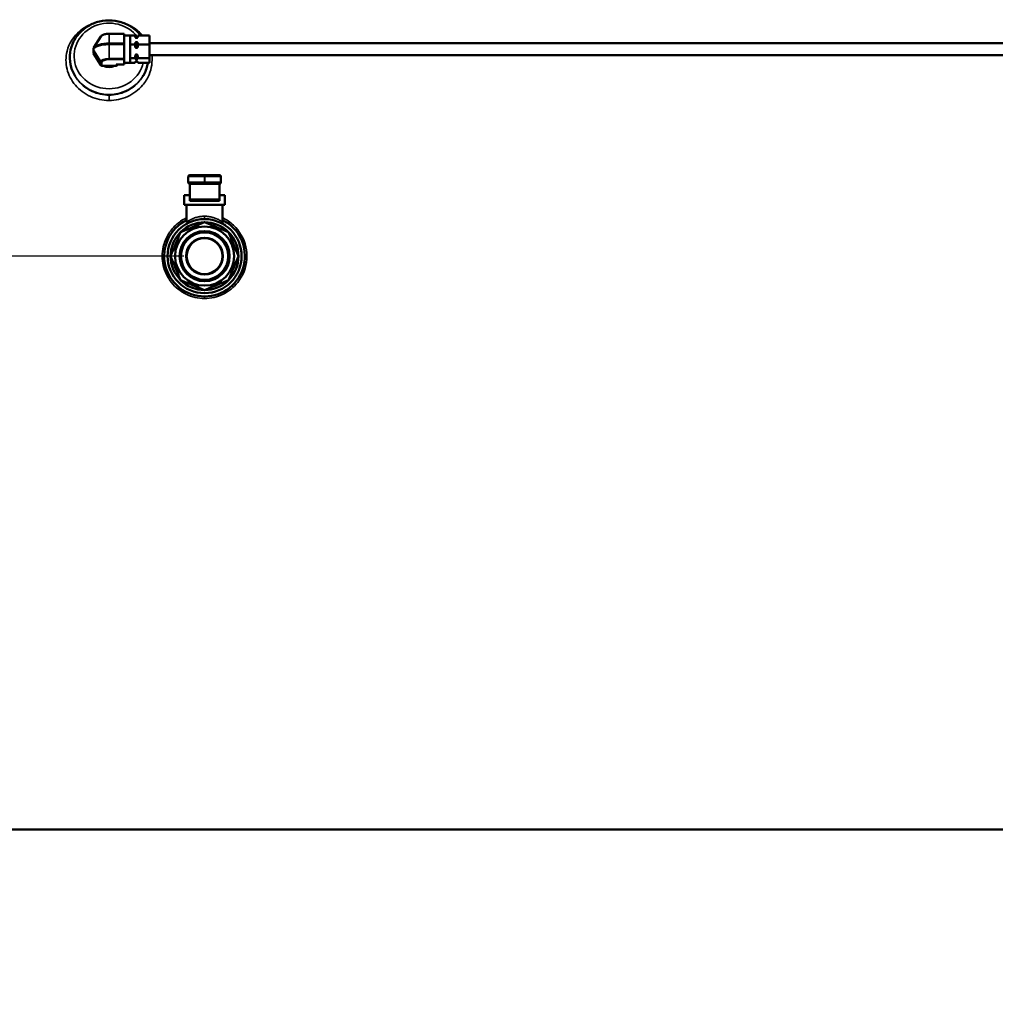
# Model space of a CAD drawing. Header units: inches. Extents: x 1 to 237, y 4 to 150.
# Tile 47 of 209: x 56 to 76, y 78 to 98. Entities that reach past the tile are written whole.
import ezdxf

# ---------------------------------------------------------------- set-up
doc = ezdxf.new("R2010")
doc.units = ezdxf.units.IN
doc.header["$LTSCALE"] = 7
doc.header["$MEASUREMENT"] = 0
for name, color, linetype, lineweight in [('Dimension (ANSI)', 7, 'Continuous', 25), ('Visible (ANSI)', 7, 'Continuous', 50), ('Visible Narrow (ANSI)', 7, 'Continuous', 35)]:
    doc.layers.add(name, color=color, linetype=linetype, lineweight=lineweight)
doc.styles.add('Dimension Text', font='tahoma.ttf')
doc.dimstyles.new('Dual Dimension', dxfattribs={"dimscale": 7, "dimtxt": 0.12, "dimasz": 0.098425, "dimexe": 0.125, "dimexo": 0.0625, "dimgap": 0.031496, "dimtad": 0, "dimtih": 1, "dimtoh": 1, "dimrnd": 1e-08, "dimzin": 4, "dimdsep": 46, "dimtxsty": 'Dimension Text', "dimcen": 0.09, "dimdle": 0.393701, "dimclrd": 256, "dimclre": 256, "dimclrt": 256, "dimadec": 0, "dimazin": 1, "dimtfac": 1, "dimtofl": 0, "dimtmove": 0, "dimatfit": 3, "dimfxl": 1, "dimtolj": 1, "dimtzin": 4, "dimlwd": -1, "dimlwe": -1, "dimarcsym": 0})

# ---------------------------------------------------------------- blocks, each defined once
blk = doc.blocks.new('*D13')
at = {"layer": 'Defpoints', "color": 0, "transparency": 16777216}
for p in [(15.52, 93.505), (59.915, 93.505), (37.255, 77.844)]:
    blk.add_point(p, dxfattribs=at)
at = {"layer": 'Dimension (ANSI)', "transparency": 16777216}
for p, q in [((59.478, 93.505), (14.645, 93.505)), ((15.52, 92.816), (15.52, 87.561)), ((15.52, 78.533), (15.52, 83.789)), ((36.818, 77.844), (14.645, 77.844))]:
    blk.add_line(p, q, dxfattribs=at)
for points in [[(15.405, 92.816), (15.635, 92.816), (15.52, 93.505)], [(15.405, 78.533), (15.635, 78.533), (15.52, 77.844)]]:
    blk.add_solid(points, dxfattribs=at)
at = {"layer": 'Dimension (ANSI)', "transparency": 16777216, "insert": (15.52, 85.675), "char_height": 0.84, "attachment_point": 5, "style": 'Dimension Text'}
blk.add_mtext('\\A1;{\\H3.0x;(}\\S15.66^ 397.8 mm;{\\H3.0x;)}', dxfattribs=at)

msp = doc.modelspace()

# ---------------------------------------------------------------- linework, layer by layer
at = {"layer": 'Visible (ANSI)'}
for p, q in [((57.745, 98.104), (57.6, 97.874)), ((58.23, 98.158), (57.915, 98.158)), ((58.23, 98.158), (58.23, 98.151)), ((58.23, 98.056), (58.23, 98.151)), ((58.23, 98.123), (58.355, 98.123)), ((58.355, 98.123), (58.355, 98.121)), ((58.355, 98.118), (58.355, 98.121)), ((58.465, 98.121), (58.355, 98.121)), ((58.355, 98.118), (58.355, 97.938)), ((58.465, 98.094), (58.465, 98.121)), ((58.765, 98.121), (58.515, 98.121)), ((58.515, 98.094), (58.515, 98.121)), ((58.765, 97.935), (58.765, 98.121)), ((58.23, 97.961), (58.23, 98.056)), ((58.23, 97.961), (58.23, 97.933)), ((58.23, 97.787), (58.23, 97.933)), ((58.355, 97.935), (58.355, 97.938)), ((58.355, 97.931), (58.355, 97.935)), ((58.465, 97.935), (58.355, 97.935)), ((58.355, 97.931), (58.355, 97.655)), ((58.465, 97.935), (58.465, 97.963)), ((58.465, 97.894), (58.465, 97.935)), ((58.475, 98.097), (58.505, 98.097)), ((58.475, 98.074), (58.505, 98.074)), ((58.475, 97.982), (58.505, 97.982)), ((58.515, 97.935), (58.515, 97.963)), ((58.515, 97.894), (58.515, 97.935)), ((58.765, 97.935), (58.515, 97.935)), ((58.765, 97.962), (79.605, 97.962)), ((58.765, 97.651), (58.765, 97.935)), ((57.589, 97.758), (57.589, 97.837)), ((57.593, 97.744), (57.741, 97.503)), ((58.23, 97.641), (58.23, 97.787)), ((58.465, 97.651), (58.465, 97.693)), ((58.475, 97.864), (58.505, 97.864)), ((58.475, 97.723), (58.505, 97.723)), ((58.515, 97.651), (58.515, 97.693)), ((58.765, 97.712), (79.605, 97.712)), ((57.767, 97.489), (58.063, 97.489)), ((58.23, 97.515), (58.074, 97.515)), ((58.089, 97.503), (58.097, 97.515)), ((58.23, 97.641), (58.23, 97.618)), ((58.23, 97.618), (58.23, 97.567)), ((58.23, 97.567), (58.23, 97.517)), ((58.23, 97.55), (58.355, 97.55)), ((58.23, 97.517), (58.23, 97.515)), ((58.355, 97.651), (58.355, 97.655)), ((58.355, 97.65), (58.355, 97.651)), ((58.465, 97.651), (58.355, 97.651)), ((58.355, 97.65), (58.355, 97.55)), ((58.465, 97.552), (58.355, 97.552)), ((58.465, 97.637), (58.465, 97.651)), ((58.465, 97.552), (58.465, 97.567)), ((58.475, 97.626), (58.505, 97.626)), ((58.475, 97.577), (58.505, 97.577)), ((58.475, 97.577), (58.505, 97.577)), ((58.515, 97.637), (58.515, 97.651)), ((58.765, 97.651), (58.515, 97.651)), ((58.515, 97.552), (58.515, 97.567)), ((58.765, 97.552), (58.515, 97.552)), ((58.765, 97.552), (58.765, 97.651)), ((57.205, 97.273), (57.198, 97.286)), ((58.625, 97.273), (58.632, 97.286)), ((59.575, 95.17), (59.575, 95.05)), ((59.605, 95.2), (59.91, 95.2)), ((59.605, 95.02), (59.605, 94.699)), ((59.605, 95.02), (59.91, 95.02)), ((59.92, 95.2), (59.91, 95.2)), ((59.92, 95.02), (59.91, 95.02)), ((59.92, 95.2), (60.225, 95.2)), ((59.92, 95.02), (60.225, 95.02)), ((60.225, 95.02), (60.225, 94.699)), ((60.255, 95.05), (60.255, 95.17)), ((59.49, 94.78), (59.605, 94.78)), ((59.49, 94.78), (59.49, 94.58)), ((59.605, 94.699), (59.605, 94.66)), ((60.225, 94.66), (59.605, 94.66)), ((60.225, 94.78), (60.34, 94.78)), ((60.225, 94.66), (60.225, 94.699)), ((60.34, 94.78), (60.34, 94.58)), ((60.34, 94.58), (59.49, 94.58)), ((59.54, 94.58), (59.54, 94.218)), ((60.29, 94.58), (60.29, 94.218)), ((42.915, 81.505), (76.915, 81.505))]:
    msp.add_line(p, q, dxfattribs=at)
for radius in [0.775, 0.618, 0.525, 0.496, 0.385, 0.375]:
    msp.add_circle((59.915, 93.505), radius, dxfattribs=at)
for centre, radius, start, end in [((58.475, 98.107), 0.01, 203.3006, 270), ((58.505, 98.107), 0.01, 270, 336.6994), ((58.475, 97.567), 0.01, 90, 156.6994), ((58.505, 97.567), 0.01, 23.3006, 90), ((59.605, 95.17), 0.03, 90, 180), ((59.605, 95.05), 0.03, 180, 270), ((60.225, 95.17), 0.03, 0, 90), ((60.225, 95.05), 0.03, 270, 0), ((59.915, 93.505), 0.844, 116.3878, 63.6122), ((59.915, 93.505), 0.71, 90, 135), ((59.915, 93.505), 0.71, 45, 90), ((59.915, 93.505), 0.71, 135, 180), ((59.915, 93.505), 0.71, 0, 45), ((59.915, 93.505), 0.71, 180, 225), ((59.915, 93.505), 0.71, 315, 0), ((59.915, 93.505), 0.71, 225, 270), ((59.915, 93.505), 0.71, 270, 315)]:
    msp.add_arc(centre, radius, start, end, dxfattribs=at)
for centre, major_axis, ratio, start_param, end_param in [((57.619, 97.758), (-0.03, 0), 0.939693, 0, 0.523599), ((57.767, 97.517), (0.03, 0), 0.939693, 3.665191, 4.712389), ((57.915, 97.695), (-0.248, 0), 0.939693, 1.08289, 2.058703), ((58.063, 97.545), (-0.0246, 0.0246), 0.700208, 2.181662, 2.530727), ((58.063, 97.517), (0.03, 0), 0.939693, 4.712389, 5.759587)]:
    msp.add_ellipse(centre, major_axis=major_axis, ratio=ratio, start_param=start_param, end_param=end_param, dxfattribs=at)
for points, knots in [([(57.198, 97.286), (57.156, 97.358), (57.125, 97.437), (57.093, 97.599), (57.09, 97.682), (57.112, 97.846), (57.137, 97.926), (57.213, 98.074), (57.263, 98.143), (57.384, 98.262), (57.455, 98.312), (57.609, 98.39), (57.694, 98.417), (57.867, 98.444), (57.956, 98.444), (58.13, 98.418), (58.214, 98.392), (58.371, 98.316), (58.442, 98.265), (58.531, 98.179), (58.556, 98.151), (58.579, 98.121)], [5.777446, 5.777446, 5.777446, 5.777446, 6.095485, 6.095485, 6.411528, 6.411528, 6.727375, 6.727375, 7.044937, 7.044937, 7.365086, 7.365086, 7.687465, 7.687465, 8.011052, 8.011052, 8.334655, 8.334655, 8.65708, 8.65708, 8.799238, 8.799238, 8.799238, 8.799238]), ([(57.745, 98.104), (57.75, 98.112), (57.756, 98.118), (57.771, 98.129), (57.78, 98.134), (57.801, 98.142), (57.812, 98.146), (57.837, 98.152), (57.85, 98.154), (57.877, 98.157), (57.892, 98.158), (57.909, 98.158), (57.912, 98.158), (57.915, 98.158)], [0.211716, 0.211716, 0.211716, 0.211716, 0.425444, 0.425444, 0.69726, 0.69726, 0.969076, 0.969076, 1.240892, 1.240892, 1.512708, 1.512708, 1.570796, 1.570796, 1.570796, 1.570796]), ([(58.475, 98.074), (58.475, 98.074), (58.474, 98.074), (58.474, 98.074), (58.473, 98.075), (58.471, 98.076), (58.47, 98.077), (58.466, 98.083), (58.465, 98.089), (58.465, 98.094)], [0.14788386, 0.14788386, 0.14788386, 0.14788386, 0.15061412, 0.15061412, 0.15418064, 0.15418064, 0.16819113, 0.16819113, 0.22884865, 0.22884865, 0.22884865, 0.22884865]), ([(58.465, 97.963), (58.465, 97.968), (58.466, 97.974), (58.47, 97.98), (58.471, 97.981), (58.473, 97.982), (58.474, 97.982), (58.474, 97.982), (58.475, 97.982), (58.475, 97.982)], [0.0671072, 0.0671072, 0.0671072, 0.0671072, 0.12776472, 0.12776472, 0.14177521, 0.14177521, 0.14534173, 0.14534173, 0.14807199, 0.14807199, 0.14807199, 0.14807199]), ([(58.515, 98.094), (58.515, 98.089), (58.514, 98.083), (58.51, 98.077), (58.509, 98.076), (58.507, 98.075), (58.507, 98.074), (58.506, 98.074), (58.506, 98.074), (58.505, 98.074)], [0.0671072, 0.0671072, 0.0671072, 0.0671072, 0.12776472, 0.12776472, 0.14177521, 0.14177521, 0.14534173, 0.14534173, 0.14807199, 0.14807199, 0.14807199, 0.14807199]), ([(58.505, 97.982), (58.506, 97.982), (58.506, 97.982), (58.507, 97.982), (58.507, 97.982), (58.509, 97.981), (58.51, 97.98), (58.514, 97.974), (58.515, 97.968), (58.515, 97.963)], [0.14807199, 0.14807199, 0.14807199, 0.14807199, 0.15080225, 0.15080225, 0.15436877, 0.15436877, 0.16837926, 0.16837926, 0.22903678, 0.22903678, 0.22903678, 0.22903678]), ([(57.589, 97.837), (57.589, 97.839), (57.589, 97.842), (57.59, 97.847), (57.59, 97.85), (57.592, 97.855), (57.592, 97.858), (57.594, 97.862), (57.595, 97.865), (57.598, 97.87), (57.599, 97.872), (57.6, 97.874)], [6.2831853, 6.2831853, 6.2831853, 6.2831853, 6.3255286, 6.3255286, 6.3678719, 6.3678719, 6.4102152, 6.4102152, 6.4525585, 6.4525585, 6.4949017, 6.4949017, 6.4949017, 6.4949017]), ([(58.475, 97.864), (58.475, 97.864), (58.474, 97.864), (58.474, 97.864), (58.473, 97.864), (58.471, 97.866), (58.47, 97.868), (58.466, 97.877), (58.465, 97.886), (58.465, 97.894)], [0.14807199, 0.14807199, 0.14807199, 0.14807199, 0.15080225, 0.15080225, 0.15436877, 0.15436877, 0.16837926, 0.16837926, 0.22903678, 0.22903678, 0.22903678, 0.22903678]), ([(58.465, 97.693), (58.465, 97.701), (58.466, 97.71), (58.47, 97.719), (58.471, 97.721), (58.473, 97.722), (58.474, 97.723), (58.474, 97.723), (58.475, 97.723), (58.475, 97.723)], [0.0671072, 0.0671072, 0.0671072, 0.0671072, 0.12776472, 0.12776472, 0.14177521, 0.14177521, 0.14534173, 0.14534173, 0.14807199, 0.14807199, 0.14807199, 0.14807199]), ([(58.515, 97.894), (58.515, 97.886), (58.514, 97.877), (58.51, 97.868), (58.509, 97.866), (58.507, 97.864), (58.507, 97.864), (58.506, 97.864), (58.506, 97.864), (58.505, 97.864)], [-0.22884865, -0.22884865, -0.22884865, -0.22884865, -0.16819113, -0.16819113, -0.15418064, -0.15418064, -0.15061412, -0.15061412, -0.14788386, -0.14788386, -0.14788386, -0.14788386]), ([(58.505, 97.723), (58.506, 97.723), (58.506, 97.723), (58.507, 97.723), (58.507, 97.722), (58.509, 97.721), (58.51, 97.719), (58.514, 97.71), (58.515, 97.701), (58.515, 97.693)], [-0.14807199, -0.14807199, -0.14807199, -0.14807199, -0.14534173, -0.14534173, -0.14177521, -0.14177521, -0.12776472, -0.12776472, -0.0671072, -0.0671072, -0.0671072, -0.0671072]), ([(58.475, 97.626), (58.475, 97.626), (58.474, 97.626), (58.474, 97.626), (58.473, 97.626), (58.471, 97.627), (58.47, 97.628), (58.466, 97.631), (58.465, 97.634), (58.465, 97.637)], [-0.14807199, -0.14807199, -0.14807199, -0.14807199, -0.14534173, -0.14534173, -0.14177521, -0.14177521, -0.12776472, -0.12776472, -0.0671072, -0.0671072, -0.0671072, -0.0671072]), ([(58.465, 97.567), (58.465, 97.57), (58.466, 97.573), (58.47, 97.576), (58.471, 97.577), (58.473, 97.577), (58.474, 97.577), (58.474, 97.577), (58.475, 97.577), (58.475, 97.577)], [-0.22903678, -0.22903678, -0.22903678, -0.22903678, -0.16837926, -0.16837926, -0.15436877, -0.15436877, -0.15080225, -0.15080225, -0.14807199, -0.14807199, -0.14807199, -0.14807199]), ([(58.515, 97.637), (58.515, 97.634), (58.514, 97.631), (58.51, 97.628), (58.509, 97.627), (58.507, 97.626), (58.507, 97.626), (58.506, 97.626), (58.506, 97.626), (58.505, 97.626)], [-0.22903678, -0.22903678, -0.22903678, -0.22903678, -0.16837926, -0.16837926, -0.15436877, -0.15436877, -0.15080225, -0.15080225, -0.14807199, -0.14807199, -0.14807199, -0.14807199]), ([(58.505, 97.577), (58.506, 97.577), (58.506, 97.577), (58.507, 97.577), (58.507, 97.577), (58.509, 97.577), (58.51, 97.576), (58.514, 97.573), (58.515, 97.57), (58.515, 97.567)], [-0.14807199, -0.14807199, -0.14807199, -0.14807199, -0.14534173, -0.14534173, -0.14177521, -0.14177521, -0.12776472, -0.12776472, -0.0671072, -0.0671072, -0.0671072, -0.0671072]), ([(58.728, 97.552), (58.726, 97.541), (58.724, 97.53), (58.706, 97.438), (58.676, 97.36), (58.633, 97.287), (58.633, 97.286), (58.632, 97.286)], [9.5678509, 9.5678509, 9.5678509, 9.5678509, 9.6107149, 9.6107149, 9.9267509, 9.9267509, 9.9305173, 9.9305173, 9.9305173, 9.9305173]), ([(59.556, 94.192), (59.556, 94.192), (59.555, 94.191), (59.535, 94.181), (59.521, 94.172), (59.514, 94.168), (59.514, 94.168), (59.513, 94.168)], [0.6663703, 0.6663703, 0.6663703, 0.6663703, 0.6726284, 0.6726284, 1.0416384, 1.0416384, 1.085172, 1.085172, 1.085172, 1.085172]), ([(60.35, 94.158), (60.35, 94.158), (60.35, 94.158), (60.35, 94.158), (60.35, 94.158), (60.35, 94.158), (60.35, 94.158), (60.349, 94.158), (60.349, 94.158), (60.347, 94.158), (60.346, 94.158), (60.342, 94.158), (60.339, 94.159), (60.333, 94.16), (60.329, 94.162), (60.324, 94.164), (60.322, 94.165), (60.32, 94.166), (60.319, 94.166), (60.319, 94.166), (60.319, 94.166), (60.319, 94.166), (60.319, 94.166), (60.319, 94.166), (60.319, 94.166), (60.319, 94.166), (60.319, 94.166), (60.319, 94.166), (60.319, 94.166), (60.319, 94.166), (60.319, 94.166), (60.319, 94.167), (60.319, 94.167), (60.317, 94.168), (60.316, 94.168), (60.309, 94.173), (60.296, 94.181), (60.276, 94.191), (60.275, 94.191), (60.275, 94.192)], [0, 0, 0, 0, 0.0000168, 0.0000168, 0.0001509, 0.0001509, 0.0012239, 0.0012239, 0.0057769, 0.0057769, 0.0118481, 0.0118481, 0.0361727, 0.0361727, 0.0639856, 0.0639856, 0.0812105, 0.0812105, 0.0823076, 0.0823076, 0.08258, 0.08258, 0.0828529, 0.0828529, 0.0833938, 0.0833938, 0.0839307, 0.0839307, 0.0861086, 0.0861086, 0.0977225, 0.0977225, 0.1596956, 0.1596956, 0.2423376, 0.2423376, 0.5904002, 0.5904002, 0.6056787, 0.6056787, 0.6056787, 0.6056787]), ([(60.29, 94.218), (60.29, 94.211), (60.291, 94.205), (60.295, 94.193), (60.298, 94.187), (60.306, 94.177), (60.311, 94.172), (60.317, 94.168), (60.317, 94.168), (60.318, 94.167), (60.318, 94.167), (60.318, 94.167), (60.318, 94.167), (60.319, 94.167), (60.319, 94.167), (60.319, 94.167), (60.319, 94.167), (60.319, 94.167), (60.319, 94.167), (60.319, 94.167), (60.319, 94.167), (60.319, 94.167)], [0.0000087, 0.0000087, 0.0000087, 0.0000087, 0.0493503, 0.0493503, 0.0978773, 0.0978773, 0.1464321, 0.1464321, 0.1508336, 0.1508336, 0.1530378, 0.1530378, 0.1541456, 0.1541456, 0.1547123, 0.1547123, 0.1550151, 0.1550151, 0.1551811, 0.1551811, 0.1553573, 0.1553573, 0.1553573, 0.1553573])]:
    msp.add_open_spline(points, degree=3, knots=knots, dxfattribs=at)
for points in [[(58.465, 98.107), (58.465, 98.105), (58.465, 98.104), (58.466, 98.103)], [(58.514, 98.103), (58.515, 98.104), (58.515, 98.105), (58.515, 98.107)], [(58.624, 97.272), (58.626, 97.275), (58.628, 97.278), (58.63, 97.281)], [(57.207, 97.271), (57.206, 97.272), (57.206, 97.273), (57.205, 97.273)], [(57.226, 97.24), (57.226, 97.24), (57.226, 97.24), (57.226, 97.24)], [(58.604, 97.24), (58.604, 97.24), (58.604, 97.24), (58.604, 97.24)], [(58.625, 97.273), (58.625, 97.273), (58.624, 97.272), (58.624, 97.272)]]:
    msp.add_open_spline(points, degree=3, dxfattribs=at)
for points, weights in [([(59.915, 94.215), (59.664, 94.111), (59.413, 94.007)], [1.49012892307, 1.61290392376, 1.49012892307]), ([(60.417, 94.007), (60.166, 94.111), (59.915, 94.215)], [1.49012892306, 1.61290392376, 1.49012892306]), ([(59.413, 94.007), (59.309, 93.756), (59.205, 93.505)], [1.49012892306, 1.61290392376, 1.49012892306]), ([(60.626, 93.505), (60.521, 93.756), (60.417, 94.007)], [1.49012892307, 1.61290392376, 1.49012892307]), ([(59.205, 93.505), (59.309, 93.254), (59.413, 93.003)], [1.49012892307, 1.61290392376, 1.49012892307]), ([(60.417, 93.003), (60.521, 93.254), (60.626, 93.505)], [1.49012892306, 1.61290392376, 1.49012892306]), ([(59.413, 93.003), (59.664, 92.899), (59.915, 92.795)], [1.49012892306, 1.61290392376, 1.49012892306]), ([(59.915, 92.795), (60.166, 92.899), (60.417, 93.003)], [1.49012892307, 1.61290392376, 1.49012892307])]:
    msp.add_rational_spline(points, weights, degree=2, dxfattribs=at)
at = {"layer": 'Visible Narrow (ANSI)'}
for p, q in [((57.915, 98.158), (57.915, 98.151)), ((57.915, 97.961), (57.915, 98.151)), ((58.23, 98.151), (57.915, 98.151)), ((57.915, 97.961), (57.915, 97.933)), ((58.23, 97.961), (57.915, 97.961)), ((57.915, 97.641), (57.915, 97.933)), ((58.23, 97.933), (57.915, 97.933)), ((58.475, 98.074), (58.475, 98.097)), ((58.475, 97.864), (58.475, 97.982)), ((58.505, 98.074), (58.505, 98.097)), ((58.505, 97.982), (58.505, 97.864)), ((57.593, 97.823), (57.741, 97.582)), ((57.593, 97.744), (57.593, 97.823)), ((58.475, 97.723), (58.475, 97.626)), ((58.505, 97.723), (58.505, 97.626)), ((57.741, 97.503), (57.741, 97.582)), ((57.767, 97.489), (57.767, 97.567)), ((57.915, 97.641), (57.915, 97.618)), ((58.23, 97.641), (57.915, 97.641)), ((58.23, 97.618), (57.915, 97.618)), ((58.23, 97.517), (58.063, 97.517)), ((58.063, 97.489), (58.063, 97.517)), ((58.089, 97.503), (58.089, 97.515)), ((58.475, 97.577), (58.475, 97.577)), ((58.505, 97.577), (58.505, 97.577)), ((57.915, 96.763), (57.915, 96.876)), ((59.575, 95.17), (59.91, 95.17)), ((59.575, 95.05), (59.91, 95.05)), ((59.91, 95.2), (59.91, 95.17)), ((59.91, 95.05), (59.91, 95.17)), ((59.92, 95.17), (59.91, 95.17)), ((59.92, 95.05), (59.91, 95.05)), ((59.91, 95.05), (59.91, 95.02)), ((59.92, 95.2), (59.92, 95.17)), ((59.92, 95.05), (59.92, 95.17)), ((59.92, 95.17), (60.255, 95.17)), ((59.92, 95.05), (60.255, 95.05)), ((59.92, 95.05), (59.92, 95.02)), ((60.225, 94.699), (59.605, 94.699)), ((59.915, 94.34), (59.915, 94.28)), ((59.915, 92.619), (59.915, 92.661))]:
    msp.add_line(p, q, dxfattribs=at)
for centre, major_axis, ratio, start_param, end_param in [((57.915, 97.695), (0.731, 0), 0.939693, 0.625685, 6.074413), ((57.915, 98.092), (-0.174, 0), 0.34202, 4.712389, 6.071469), ((57.915, 97.823), (-0.322, 0), 0.34202, 4.712389, 6.283185), ((57.915, 97.851), (-0.322, 0), 0.34202, 4.712389, 6.071469), ((57.619, 97.837), (-0.03, 0), 0.939693, 0, 0.523599), ((57.915, 97.582), (-0.174, 0), 0.34202, 4.712389, 6.283185), ((57.767, 97.596), (-0.03, 0), 0.939693, 0.523599, 1.570796), ((57.915, 97.567), (-0.148, 0), 0.34202, 4.712389, 6.283185), ((57.915, 97.659), (0.82, 0), 0.939693, 3.647332, 5.777446), ((57.915, 97.549), (-0.763, 0), 0.939693, 0.44987, 0.450029), ((57.915, 97.549), (-0.763, 0), 0.939693, 2.691392, 2.691726)]:
    msp.add_ellipse(centre, major_axis=major_axis, ratio=ratio, start_param=start_param, end_param=end_param, dxfattribs=at)
for points, knots in [([(57.61, 98.385), (57.581, 98.376), (57.47, 98.334), (57.218, 98.18), (57.006, 97.846), (57.007, 97.416), (57.187, 97.065), (57.512, 96.821), (57.781, 96.763), (57.915, 96.763)], [-5.393507, -5.393507, -5.393507, -5.393507, -5.196391, -4.619014, -3.464261, -2.598196, -1.73213, -0.866065, 0, 0, 0, 0]), ([(58.624, 98.121), (58.594, 98.155), (58.501, 98.247), (58.361, 98.334), (58.25, 98.376), (58.221, 98.385)], [-7.811519, -7.811519, -7.811519, -7.811519, -7.505899, -6.928522, -6.731926, -6.731926, -6.731926, -6.731926]), ([(57.915, 96.763), (58.05, 96.763), (58.319, 96.821), (58.606, 97.038), (58.797, 97.346), (58.828, 97.574), (58.81, 97.712)], [-12.124913, -12.124913, -12.124913, -12.124913, -11.258848, -10.392783, -9.815406, -8.856776, -8.856776, -8.856776, -8.856776]), ([(57.915, 96.876), (57.794, 96.876), (57.552, 96.929), (57.321, 97.104), (57.228, 97.235), (57.207, 97.271)], [0, 0, 0, 0, 0.866065, 1.73213, 2.045942, 2.045942, 2.045942, 2.045942]), ([(58.624, 97.272), (58.602, 97.235), (58.509, 97.104), (58.279, 96.929), (58.036, 96.876), (57.915, 96.876)], [10.076436, 10.076436, 10.076436, 10.076436, 10.392783, 11.258848, 12.124913, 12.124913, 12.124913, 12.124913]), ([(59.54, 94.309), (59.536, 94.307), (59.453, 94.267), (59.302, 94.163), (59.135, 93.954), (59.021, 93.663), (59.021, 93.302), (59.197, 92.935), (59.516, 92.68), (59.782, 92.619), (59.915, 92.619)], [-5.370799, -5.370799, -5.370799, -5.370799, -5.343379, -4.74967, -4.155961, -3.562253, -2.67169, -1.781126, -0.890563, 0, 0, 0, 0]), ([(59.915, 94.34), (59.901, 94.34), (59.887, 94.34), (59.866, 94.338), (59.858, 94.337), (59.837, 94.335), (59.824, 94.333), (59.809, 94.331), (59.808, 94.331), (59.8, 94.329), (59.793, 94.328), (59.771, 94.323), (59.755, 94.319), (59.735, 94.313), (59.729, 94.312), (59.71, 94.306), (59.697, 94.301), (59.682, 94.295), (59.68, 94.294), (59.674, 94.292), (59.67, 94.29), (59.655, 94.284), (59.645, 94.279), (59.632, 94.273), (59.628, 94.271), (59.621, 94.267), (59.618, 94.266), (59.608, 94.26), (59.601, 94.256), (59.59, 94.25), (59.585, 94.247), (59.58, 94.244), (59.578, 94.243), (59.57, 94.238), (59.564, 94.234), (59.558, 94.23), (59.556, 94.229), (59.554, 94.227), (59.553, 94.227), (59.549, 94.224), (59.547, 94.222), (59.544, 94.22), (59.542, 94.219), (59.542, 94.219), (59.542, 94.219), (59.541, 94.218), (59.54, 94.218), (59.54, 94.218)], [0, 0, 0, 0, 0.0400457, 0.0400457, 0.0625, 0.0625, 0.1006794, 0.1006794, 0.1051404, 0.1051404, 0.125, 0.125, 0.1704052, 0.1704052, 0.1875, 0.1875, 0.2299325, 0.2299325, 0.235645, 0.235645, 0.25, 0.25, 0.285588, 0.285588, 0.3009302, 0.3009302, 0.3125, 0.3125, 0.3442282, 0.3442282, 0.3661718, 0.3661718, 0.375, 0.375, 0.4165891, 0.4165891, 0.4313179, 0.4313179, 0.4375, 0.4375, 0.4732969, 0.4732969, 0.4965281, 0.4965281, 0.5, 0.5, 0.5293276, 0.5293276, 0.5293276, 0.5293276]), ([(59.544, 94.22), (59.545, 94.221), (59.546, 94.222), (59.549, 94.224), (59.55, 94.225), (59.552, 94.226)], [0.57798377, 0.57798377, 0.57798377, 0.57798377, 0.59838038, 0.59838038, 0.61869393, 0.61869393, 0.61869393, 0.61869393]), ([(59.569, 94.237), (59.569, 94.237), (59.569, 94.237), (59.573, 94.239), (59.576, 94.241), (59.58, 94.244), (59.581, 94.244), (59.587, 94.248), (59.593, 94.252), (59.6, 94.256), (59.6, 94.256), (59.601, 94.256)], [0.66570321, 0.66570321, 0.66570321, 0.66570321, 0.66846885, 0.66846885, 0.6875, 0.6875, 0.69218972, 0.69218972, 0.72356876, 0.72356876, 0.72475248, 0.72475248, 0.72475248, 0.72475248]), ([(59.725, 94.31), (59.726, 94.311), (59.727, 94.311), (59.731, 94.312), (59.734, 94.313), (59.737, 94.314)], [0.8729343, 0.8729343, 0.8729343, 0.8729343, 0.875, 0.875, 0.88492615, 0.88492615, 0.88492615, 0.88492615]), ([(59.783, 94.326), (59.784, 94.326), (59.784, 94.326), (59.786, 94.326), (59.787, 94.327), (59.789, 94.327)], [0.931045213, 0.931045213, 0.931045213, 0.931045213, 0.932281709, 0.932281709, 0.936136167, 0.936136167, 0.936136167, 0.936136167]), ([(60.29, 94.218), (60.29, 94.218), (60.29, 94.218), (60.29, 94.218), (60.29, 94.218), (60.289, 94.219), (60.289, 94.219), (60.288, 94.22), (60.286, 94.221), (60.282, 94.224), (60.28, 94.225), (60.277, 94.227), (60.277, 94.227), (60.272, 94.23), (60.267, 94.234), (60.258, 94.239), (60.256, 94.241), (60.252, 94.243), (60.251, 94.244), (60.243, 94.248), (60.237, 94.252), (60.225, 94.258), (60.22, 94.261), (60.212, 94.266), (60.21, 94.267), (60.198, 94.273), (60.188, 94.278), (60.174, 94.284), (60.169, 94.286), (60.161, 94.29), (60.156, 94.292), (60.139, 94.299), (60.126, 94.304), (60.111, 94.309), (60.109, 94.309), (60.101, 94.312), (60.096, 94.313), (60.075, 94.319), (60.06, 94.323), (60.038, 94.328), (60.031, 94.329), (60.011, 94.333), (59.998, 94.335), (59.984, 94.336), (59.982, 94.336), (59.973, 94.337), (59.965, 94.338), (59.943, 94.34), (59.929, 94.34), (59.915, 94.34)], [0.4706667, 0.4706667, 0.4706667, 0.4706667, 0.4736338, 0.4736338, 0.5, 0.5, 0.5031115, 0.5031115, 0.5389235, 0.5389235, 0.5625, 0.5625, 0.5683309, 0.5683309, 0.6099257, 0.6099257, 0.625, 0.625, 0.6334859, 0.6334859, 0.6651807, 0.6651807, 0.6875, 0.6875, 0.6987309, 0.6987309, 0.7343269, 0.7343269, 0.75, 0.75, 0.7640221, 0.7640221, 0.8065, 0.8065, 0.8125, 0.8125, 0.829269, 0.829269, 0.875, 0.875, 0.8945416, 0.8945416, 0.932662, 0.932662, 0.9375, 0.9375, 0.9596445, 0.9596445, 1, 1, 1, 1]), ([(59.915, 92.619), (60.048, 92.619), (60.314, 92.68), (60.67, 92.963), (60.82, 93.349), (60.787, 93.794), (60.603, 94.113), (60.378, 94.267), (60.294, 94.307), (60.29, 94.308)], [-12.467884, -12.467884, -12.467884, -12.467884, -11.577321, -10.686758, -9.49934, -8.905632, -7.718214, -7.124505, -7.097267, -7.097267, -7.097267, -7.097267]), ([(60.095, 94.313), (60.098, 94.313), (60.1, 94.312), (60.103, 94.311), (60.104, 94.311), (60.105, 94.311)], [0.117164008, 0.117164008, 0.117164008, 0.117164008, 0.125, 0.125, 0.126749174, 0.126749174, 0.126749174, 0.126749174])]:
    msp.add_open_spline(points, degree=3, knots=knots, dxfattribs=at)
for points in [[(58.63, 97.282), (58.63, 97.281), (58.629, 97.28), (58.629, 97.279)], [(60.042, 94.327), (60.044, 94.327), (60.046, 94.326), (60.048, 94.326)]]:
    msp.add_open_spline(points, degree=3, dxfattribs=at)

# ---------------------------------------------------------------- dimensions: what is measured, and where the dimension line sits
at = {"layer": 'Dimension (ANSI)'}
dim = msp.add_linear_dim(base=(15.52, 93.505), p1=(37.255, 77.844), p2=(59.915, 93.505), angle=270, text='{\\H3.0x;(}\\S<>^ 397.8 mm;{\\H3.0x;)}', dimstyle='Dual Dimension', override={"dimgap": 0.031496, "dimdec": 2, "dimpost": '\\X', "dimtol": 0, "dimlim": 0, "dimtp": 0, "dimtm": 0, "dimtdec": 2, "dimatfit": 1}, dxfattribs=at)
dim.commit()
dim.dimension.update_dxf_attribs({"geometry": '*D13', "text_midpoint": (15.52, 85.675), "dimtype": 160})

doc.saveas('drawing.dxf')
